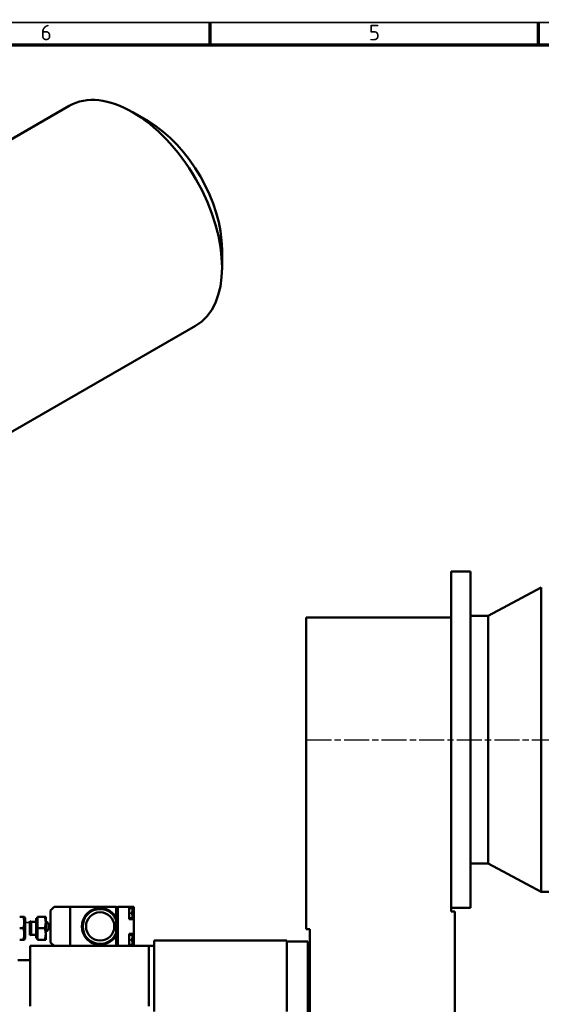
# Model space of a CAD drawing. Header units: millimetres. Extents: x 12 to 1472, y 12 to 1039.
# Tile 3 of 5: x 449 to 744, y 483 to 1039. Entities that reach past the tile are written whole.
import ezdxf

# ---------------------------------------------------------------- set-up
doc = ezdxf.new("R2010")
doc.units = ezdxf.units.MM
doc.header["$LTSCALE"] = 2.5
doc.linetypes.add('CHAIN', pattern=[0.3543, 0.2362, -0.0295, 0.0591, -0.0295])
doc.layers.get('0').update_dxf_attribs({"lineweight": 25})
for name, color, linetype, lineweight in [('Bemaßung (ISO)', 7, 'Continuous', 25), ('Mittellinie (ISO)', 7, 'Continuous', 25), ('Rahmen (ISO)', 7, 'Continuous', 70), ('Sichtbar (ISO)', 7, 'Continuous', 50), ('Sichtbar schmal (ISO)', 7, 'Continuous', 35), ('Symbol (ISO)', 7, 'Continuous', 25)]:
    doc.layers.add(name, color=color, linetype=linetype, lineweight=lineweight)
doc.styles.add('Notiztext (DIN)', font='isocpeur.ttf')
doc.dimstyles.new('Standard (DIN)', dxfattribs={"dimscale": 2.5, "dimtxt": 3.5, "dimasz": 2.5, "dimexe": 3.175, "dimexo": 0.8, "dimgap": 0.8, "dimtad": 1, "dimdec": 3, "dimrnd": 1e-08, "dimtxsty": 'Notiztext (DIN)', "dimcen": 0.09, "dimdle": 10, "dimclrd": 256, "dimclre": 256, "dimclrt": 256, "dimazin": 2, "dimtfac": 0.571429, "dimtdec": 3, "dimtmove": 0, "dimatfit": 3, "dimfxl": 1, "dimtolj": 1, "dimlwd": -1, "dimlwe": -1, "dimarcsym": 0})

# ---------------------------------------------------------------- blocks, each defined once
blk = doc.blocks.new('Ränder Hagen+Goebel Rahmen')
at = {"layer": 'Rahmen (ISO)', "linetype": 'Continuous', "lineweight": 35}
blk.add_line((5, 415), (589, 415), dxfattribs=at)
at = {"layer": 'Rahmen (ISO)'}
for p, q in [((222.75, 410), (222.75, 415)), ((297, 410), (297, 415)), ((10, 410), (584, 410))]:
    blk.add_line(p, q, dxfattribs=at)
at = {"layer": 'Symbol (ISO)', "char_height": 3.5, "attachment_point": 8, "style": 'Notiztext (DIN)'}
for s, insert in [('6', (185.625, 411)), ('5', (259.875, 411))]:
    blk.add_mtext(s, dxfattribs=dict(at, insert=insert))
blk = doc.blocks.new('*D25')
at = {"layer": 'Bemaßung (ISO)'}
for p, q in [((1024.09, 559.27), (1024.09, 254.33)), ((222.09, 465.27), (222.09, 254.33)), ((228.34, 262.27), (1017.84, 262.27))]:
    blk.add_line(p, q, dxfattribs=at)
for points in [[(228.34, 263.31), (228.34, 261.23), (222.09, 262.27)], [(1017.84, 263.31), (1017.84, 261.23), (1024.09, 262.27)]]:
    blk.add_solid(points, dxfattribs=at)
at = {"layer": 'Defpoints', "color": 0}
for p in [(1024.09, 561.27), (222.09, 467.27), (1024.09, 262.27)]:
    blk.add_point(p, dxfattribs=at)
at = {"layer": 'Bemaßung (ISO)', "insert": (599.65, 273.03), "char_height": 8.75, "attachment_point": 1, "style": 'Notiztext (DIN)'}
blk.add_mtext('\\A1;ca. 802', dxfattribs=at)

msp = doc.modelspace()

# ---------------------------------------------------------------- linework, layer by layer
at = {"layer": 'Mittellinie (ISO)', "linetype": 'CHAIN', "ltscale": 23.990969}
msp.add_line((611.2639, 632.2701), (1034.1047, 632.2701), dxfattribs=at)
at = {"layer": 'Sichtbar (ISO)'}
for p, q in [((477.0683, 990.4542), (320.9155, 900.5318)), ((521.8329, 981.717), (513.0282, 986.8266)), ((563.5082, 909.3466), (563.5082, 899.1667)), ((548.5962, 866.2439), (392.4435, 776.3215)), ((693.0859, 727.2701), (693.0859, 701.2701)), ((704.0859, 727.2701), (693.0859, 727.2701)), ((704.0859, 727.2701), (704.0859, 537.2701)), ((714.0859, 702.2701), (744.0859, 718.2701)), ((744.0859, 718.2701), (744.0859, 546.2701)), ((611.0859, 701.2701), (611.0859, 525.2701)), ((693.0859, 701.2701), (611.0859, 701.2701)), ((693.0859, 701.2701), (693.0859, 535.2701)), ((714.0859, 702.2701), (704.0859, 702.2701)), ((714.0859, 702.2701), (714.0859, 562.2701)), ((714.0859, 562.2701), (704.0859, 562.2701)), ((714.0859, 562.2701), (744.0859, 546.2701)), ((1009.0859, 546.2701), (744.0859, 546.2701)), ((468.5859, 537.7701), (466.5859, 535.7701)), ((466.5859, 517.7701), (466.5859, 535.7701)), ((477.5859, 537.7701), (468.5859, 537.7701)), ((503.5859, 537.7701), (477.5859, 537.7701)), ((477.5859, 515.7701), (477.5859, 537.7701)), ((503.5859, 531.8811), (503.5859, 537.7701)), ((503.5859, 537.6701), (504.5859, 537.6701)), ((504.5859, 515.7701), (504.5859, 537.7701)), ((504.5859, 537.7701), (511.0859, 537.7701)), ((511.0859, 537.7701), (513.5859, 537.7701)), ((511.0859, 530.8701), (511.0859, 537.7701)), ((512.4294, 536.9525), (511.0859, 537.0701)), ((512.0859, 534.6701), (512.0859, 533.8701)), ((512.0859, 534.6701), (512.4294, 534.6701)), ((512.4294, 534.6701), (512.8859, 534.6701)), ((512.8859, 534.6701), (512.8859, 536.4544)), ((513.5859, 533.8701), (513.5859, 537.7701)), ((704.0859, 537.2701), (693.0859, 537.2701)), ((695.0859, 535.2701), (693.0859, 535.2701)), ((695.0859, 385.2701), (695.0859, 535.2701)), ((451.1012, 532.2701), (449.0706, 532.2701)), ((451.1012, 532.2701), (451.6817, 532.2701)), ((452.0859, 531.5701), (451.6817, 532.2701)), ((452.0859, 519.9701), (452.0859, 531.5701)), ((454.7358, 529.7701), (454.7358, 521.7701)), ((455.5027, 529.4318), (454.7358, 529.7701)), ((454.7358, 529.7701), (454.7358, 521.7701)), ((455.5027, 529.4318), (455.5027, 522.1084)), ((458.4858, 529.4318), (455.5027, 529.4318)), ((458.4858, 531.4701), (458.4858, 520.0701)), ((459.0859, 531.4701), (458.4858, 531.4701)), ((459.0859, 532.2701), (463.2053, 532.2701)), ((459.0859, 525.7701), (459.0859, 532.2701)), ((463.2053, 532.2701), (463.7859, 532.2701)), ((463.7859, 529.0201), (463.7859, 532.2701)), ((463.7859, 522.5201), (463.7859, 529.0201)), ((503.5859, 530.7729), (503.5859, 531.8811)), ((503.5859, 522.7673), (503.5859, 530.7729)), ((512.4294, 531.5876), (511.0859, 531.4701)), ((511.0859, 530.8701), (513.5859, 530.8701)), ((512.4294, 533.8701), (512.0859, 533.8701)), ((512.8859, 533.8701), (512.4294, 533.8701)), ((512.8859, 532.0857), (512.8859, 533.8701)), ((513.5859, 530.8701), (513.5859, 533.8701)), ((513.5859, 522.6701), (513.5859, 530.8701)), ((451.1012, 525.7701), (449.0706, 525.7701)), ((459.0859, 525.7701), (463.2053, 525.7701)), ((459.0859, 519.2701), (459.0859, 525.7701)), ((611.0859, 525.2701), (613.0859, 525.2701)), ((613.0859, 525.2701), (613.0859, 385.2701)), ((451.1012, 519.2701), (449.0706, 519.2701)), ((451.6817, 519.2701), (451.1012, 519.2701)), ((452.0859, 519.9701), (451.6817, 519.2701)), ((455.5027, 522.1084), (454.7358, 521.7701)), ((458.4858, 522.1084), (455.5027, 522.1084)), ((459.0859, 520.0701), (458.4858, 520.0701)), ((459.0859, 519.2701), (463.2053, 519.2701)), ((463.7859, 519.2701), (463.2053, 519.2701)), ((463.7859, 519.2701), (463.7859, 522.5201)), ((466.5859, 517.7701), (468.5859, 515.7701)), ((503.5859, 521.6591), (503.5859, 522.7673)), ((503.5859, 515.7701), (503.5859, 521.6591)), ((511.0859, 522.6701), (513.5859, 522.6701)), ((511.0859, 515.7701), (511.0859, 522.6701)), ((512.4294, 521.9525), (511.0859, 522.0701)), ((512.0859, 519.6701), (512.0859, 518.8701)), ((512.0859, 519.6701), (512.4294, 519.6701)), ((512.4294, 518.8701), (512.0859, 518.8701)), ((512.4294, 519.6701), (512.8859, 519.6701)), ((512.8859, 518.8701), (512.4294, 518.8701)), ((512.8859, 519.6701), (512.8859, 521.4544)), ((512.8859, 517.0857), (512.8859, 518.8701)), ((513.5859, 519.6701), (513.5859, 522.6701)), ((513.5859, 515.7701), (513.5859, 519.6701)), ((600.0859, 518.7701), (525.0859, 518.7701)), ((525.0859, 518.7701), (525.0859, 478.7701)), ((600.0859, 518.7701), (600.0859, 478.7701)), ((600.0859, 518.2701), (612.0859, 518.2701)), ((612.0859, 518.2701), (612.0859, 478.2701)), ((455.0859, 515.7701), (455.0859, 481.7701)), ((474.0859, 515.7701), (455.0859, 515.7701)), ((477.5859, 515.7701), (474.0859, 515.7701)), ((503.5859, 515.7701), (477.5859, 515.7701)), ((503.5859, 515.8701), (504.5859, 515.8701)), ((504.5859, 515.7701), (503.5859, 515.7701)), ((504.5859, 515.7701), (511.0859, 515.7701)), ((512.4294, 516.5876), (511.0859, 516.4701)), ((522.0859, 515.7701), (511.0859, 515.7701)), ((522.0859, 515.7701), (522.0859, 498.2701)), ((525.0859, 515.7701), (522.0859, 515.7701)), ((455.0859, 507.7701), (448.0859, 507.7701)), ((522.0859, 498.2701), (522.0859, 481.7701))]:
    msp.add_line(p, q, dxfattribs=at)
at = {"layer": 'Sichtbar (ISO)', "flags": 128}
for points in [[(451.1012, 525.7701), (451.1998, 526.0773), (451.2879, 526.3743), (451.3658, 526.6624), (451.4343, 526.9427), (451.4937, 527.2163), (451.5445, 527.4842), (451.587, 527.7473), (451.6214, 528.0064), (451.6479, 528.2625), (451.6667, 528.5163), (451.678, 528.7686), (451.6817, 529.0201), (451.678, 529.2716), (451.6667, 529.5239), (451.6479, 529.7776), (451.6214, 530.0337), (451.587, 530.2929), (451.5445, 530.556), (451.4937, 530.8239), (451.4343, 531.0975), (451.3658, 531.3778), (451.2879, 531.6659), (451.1998, 531.9629), (451.1012, 532.2701)], [(463.7859, 529.0201), (463.7848, 529.1503), (463.7818, 529.2803), (463.7769, 529.4101), (463.7699, 529.5398), (463.761, 529.6694), (463.7501, 529.7992), (463.7372, 529.9292), (463.7224, 530.0595), (463.7056, 530.1902), (463.6869, 530.3213), (463.6662, 530.4531), (463.6434, 530.5857), (463.6187, 530.719), (463.5919, 530.8532), (463.563, 530.9884), (463.5321, 531.1248), (463.4991, 531.2624), (463.4639, 531.4014), (463.4265, 531.5418), (463.3869, 531.6838), (463.345, 531.8275), (463.3008, 531.973), (463.2543, 532.1205), (463.2053, 532.2701)], [(463.2053, 525.7701), (463.2543, 525.9196), (463.3008, 526.0671), (463.345, 526.2126), (463.3869, 526.3563), (463.4265, 526.4983), (463.4639, 526.6387), (463.4991, 526.7777), (463.5321, 526.9153), (463.563, 527.0517), (463.5919, 527.1869), (463.6187, 527.3212), (463.6434, 527.4545), (463.6662, 527.587), (463.6869, 527.7188), (463.7056, 527.85), (463.7224, 527.9807), (463.7372, 528.111), (463.7501, 528.2409), (463.761, 528.3707), (463.7699, 528.5004), (463.7769, 528.6301), (463.7818, 528.7598), (463.7848, 528.8898), (463.7859, 529.0201)], [(463.7859, 529.7551), (463.7861, 529.755), (463.7866, 529.7549), (463.7873, 529.7548), (463.7882, 529.7547), (463.7893, 529.7545), (463.7907, 529.7542), (463.7923, 529.754), (463.7941, 529.7537), (463.7961, 529.7534), (463.7983, 529.753), (463.8008, 529.7526), (463.8035, 529.7522), (463.8064, 529.7517), (463.8095, 529.7512), (463.8129, 529.7507), (463.8165, 529.7501), (463.8203, 529.7495), (463.8243, 529.7489), (463.8285, 529.7482), (463.833, 529.7475), (463.8376, 529.7468), (463.8425, 529.7461), (463.8475, 529.7454), (463.8528, 529.7446)], [(451.1012, 519.2701), (451.1998, 519.5773), (451.2879, 519.8743), (451.3658, 520.1624), (451.4343, 520.4427), (451.4937, 520.7163), (451.5445, 520.9842), (451.587, 521.2473), (451.6214, 521.5064), (451.6479, 521.7625), (451.6667, 522.0163), (451.678, 522.2686), (451.6817, 522.5201), (451.678, 522.7716), (451.6667, 523.0239), (451.6479, 523.2776), (451.6214, 523.5337), (451.587, 523.7929), (451.5445, 524.056), (451.4937, 524.3239), (451.4343, 524.5975), (451.3658, 524.8778), (451.2879, 525.1659), (451.1998, 525.4629), (451.1012, 525.7701)], [(463.7859, 522.5201), (463.7848, 522.6503), (463.7818, 522.7803), (463.7769, 522.9101), (463.7699, 523.0398), (463.761, 523.1694), (463.7501, 523.2992), (463.7372, 523.4292), (463.7224, 523.5595), (463.7056, 523.6902), (463.6869, 523.8213), (463.6662, 523.9531), (463.6434, 524.0857), (463.6187, 524.219), (463.5919, 524.3532), (463.563, 524.4884), (463.5321, 524.6248), (463.4991, 524.7624), (463.4639, 524.9014), (463.4265, 525.0418), (463.3869, 525.1838), (463.345, 525.3275), (463.3008, 525.473), (463.2543, 525.6205), (463.2053, 525.7701)], [(463.8528, 523.7956), (463.8475, 523.7948), (463.8425, 523.794), (463.8376, 523.7933), (463.833, 523.7926), (463.8285, 523.7919), (463.8243, 523.7913), (463.8203, 523.7907), (463.8165, 523.7901), (463.8129, 523.7895), (463.8095, 523.789), (463.8064, 523.7885), (463.8035, 523.788), (463.8008, 523.7876), (463.7983, 523.7872), (463.7961, 523.7868), (463.7941, 523.7865), (463.7923, 523.7862), (463.7907, 523.7859), (463.7893, 523.7857), (463.7882, 523.7855), (463.7873, 523.7853), (463.7866, 523.7852), (463.7861, 523.7851), (463.7859, 523.7851)], [(463.2053, 519.2701), (463.2543, 519.4196), (463.3008, 519.5671), (463.345, 519.7126), (463.3869, 519.8563), (463.4265, 519.9983), (463.4639, 520.1387), (463.4991, 520.2777), (463.5321, 520.4153), (463.563, 520.5517), (463.5919, 520.6869), (463.6187, 520.8212), (463.6434, 520.9545), (463.6662, 521.087), (463.6869, 521.2188), (463.7056, 521.35), (463.7224, 521.4807), (463.7372, 521.611), (463.7501, 521.7409), (463.761, 521.8707), (463.7699, 522.0004), (463.7769, 522.1301), (463.7818, 522.2598), (463.7848, 522.3898), (463.7859, 522.5201)]]:
    msp.add_lwpolyline(points, dxfattribs=at)
at = {"layer": 'Sichtbar (ISO)'}
msp.add_circle((494.5859, 526.7701), 8, dxfattribs=at)
for centre, radius, start, end in [((494.5859, 526.7701), 10.35, 29.591846, 330.408154), ((494.5859, 526.7701), 9.85, 23.977434, 336.022566), ((512.3859, 536.4544), 0.5, 0, 85), ((512.3859, 532.0857), 0.5, 275, 0), ((512.3859, 521.4544), 0.5, 0, 85), ((512.3859, 517.0857), 0.5, 275, 0)]:
    msp.add_arc(centre, radius, start, end, dxfattribs=at)
for centre, major_axis, ratio, start_param, end_param in [((512.8322, 928.3491), (35.764, -62.1051), 0.57809312, 0, 3.14159265), ((521.6711, 933.439), (-29.5261, 51.2729), 0.57809312, 3.92892453, 5.49585344), ((463.7085, 526.7701), (0, 2.985), 0.57735027, 3.22544297, 6.19933499)]:
    msp.add_ellipse(centre, major_axis=major_axis, ratio=ratio, start_param=start_param, end_param=end_param, dxfattribs=at)
at = {"layer": 'Sichtbar schmal (ISO)'}
msp.add_line((454.7358, 529.0261), (452.0859, 529.0261), dxfattribs=at)

# ---------------------------------------------------------------- block references
at = {"xscale": 2.5, "yscale": 2.5, "zscale": 2.5}
msp.add_blockref('Ränder Hagen+Goebel Rahmen', (0, 0), dxfattribs=at)

# ---------------------------------------------------------------- dimensions: what is measured, and where the dimension line sits
at = {"layer": 'Bemaßung (ISO)'}
dim = msp.add_linear_dim(base=(1024.0859, 262.2701), p1=(222.0859, 467.2701), p2=(1024.0859, 561.2701), angle=180, text='ca. <>', dimstyle='Standard (DIN)', override={"dimdec": 3, "dimtp": 0, "dimtm": 0, "dimtdec": 3, "dimatfit": 2}, dxfattribs=at)
dim.commit()
dim.dimension.update_dxf_attribs({"geometry": '*D25', "text_midpoint": (617.5859, 262.2701), "dimtype": 160})

doc.saveas('drawing.dxf')
